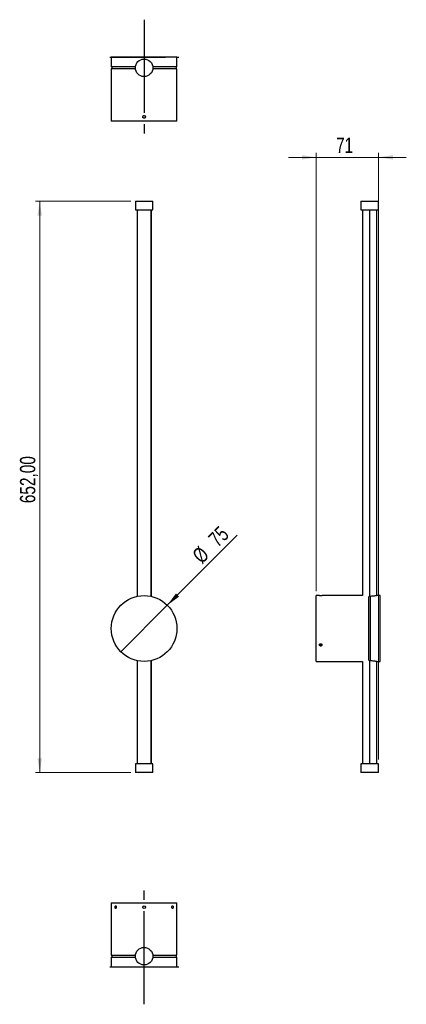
# Model space of a CAD drawing. Header units: millimetres. Extents: x 68 to 156, y 62 to 287.
import ezdxf

# ---------------------------------------------------------------- set-up
doc = ezdxf.new("R2010")
doc.units = ezdxf.units.MM
doc.linetypes.add('CENTERX2', pattern=[20.32, 12.7, -2.54, 2.54, -2.54])
doc.styles.add('SLDTEXTSTYLE0', font='TXT', dxfattribs={"width": 0.75})
doc.dimstyles.new('SLDDIMSTYLE0', dxfattribs={"dimtxt": 3.5, "dimasz": 3.302, "dimexe": 0, "dimexo": 0.0625, "dimgap": 0.875, "dimtad": 1, "dimlfac": 5, "dimrnd": 1e-09, "dimzin": 12, "dimdsep": 46, "dimtxsty": 'SLDTEXTSTYLE0', "dimsah": 1, "dimcen": 0.09, "dimadec": 0, "dimazin": 3, "dimtfac": 1, "dimtofl": 0, "dimtmove": 0, "dimatfit": 3, "dimfxl": 0, "dimfrac": 2, "dimtolj": 1, "dimtzin": 12, "dimarcsym": 0})
doc.dimstyles.new('SLDDIMSTYLE1', dxfattribs={"dimtxt": 3.5, "dimasz": 3.302, "dimexe": 0, "dimexo": 0.0625, "dimgap": 0.875, "dimtad": 1, "dimdec": 0, "dimlfac": 5, "dimrnd": 1e-09, "dimzin": 12, "dimdsep": 46, "dimtxsty": 'SLDTEXTSTYLE0', "dimblk1": 'NONE', "dimsah": 1, "dimcen": 0, "dimadec": 0, "dimazin": 3, "dimtfac": 1, "dimtdec": 0, "dimtmove": 0, "dimatfit": 3, "dimldrblk": 'NONE', "dimfxl": 0, "dimfrac": 2, "dimtolj": 1, "dimtzin": 12, "dimarcsym": 0})
doc.dimstyles.new('SLDDIMSTYLE2', dxfattribs={"dimtxt": 3.5, "dimasz": 3.302, "dimexe": 0, "dimexo": 0.0625, "dimgap": 0.875, "dimtad": 1, "dimdec": 0, "dimlfac": 5, "dimrnd": 1e-09, "dimzin": 12, "dimdsep": 46, "dimtxsty": 'SLDTEXTSTYLE0', "dimsah": 1, "dimcen": 0.09, "dimadec": 0, "dimazin": 3, "dimtfac": 1, "dimtdec": 0, "dimtmove": 0, "dimatfit": 0, "dimfxl": 0, "dimfrac": 2, "dimtolj": 1, "dimtzin": 12, "dimarcsym": 0})

# ---------------------------------------------------------------- blocks, each defined once
blk = doc.blocks.new('_D')
at = {"color": 7, "linetype": 'Continuous', "lineweight": 0}
for p, q in [((93.3, 245.11), (71.47, 245.11)), ((72.47, 245.11), (72.47, 114.71)), ((93.3, 114.71), (71.47, 114.71))]:
    blk.add_line(p, q, dxfattribs=at)
at = {"color": 7, "linetype": 'Continuous', "lineweight": 18}
for points in [[(72.47, 245.11), (71.96, 241.81), (72.98, 241.81)], [(72.47, 114.71), (72.98, 118.01), (71.96, 118.01)]]:
    blk.add_solid(points, dxfattribs=at)
at = {"color": 7, "linetype": 'Continuous', "lineweight": 18, "insert": (67.96, 176.2), "char_height": 3.5, "attachment_point": 1, "rotation": 90, "style": 'SLDTEXTSTYLE0'}
blk.add_mtext('652,00', dxfattribs=at)
blk = doc.blocks.new('_D_1')
at = {"color": 7, "linetype": 'Continuous', "lineweight": 0}
for q in [(117.57, 168.88), (91, 142.31)]:
    blk.add_line((101.6, 152.91), q, dxfattribs=at)
at = {"color": 7, "linetype": 'Continuous', "lineweight": 18}
blk.add_solid([(101.6, 152.91), (104.3, 154.89), (103.58, 155.61)], dxfattribs=at)
at = {"color": 7, "linetype": 'Continuous', "lineweight": 18, "char_height": 3.5, "attachment_point": 1, "rotation": 45, "style": 'SLDTEXTSTYLE0'}
for s, insert in [('75', (110.69, 168.44)), ('%%c', (107, 164.67))]:
    blk.add_mtext(s, dxfattribs=dict(at, insert=insert))
blk = doc.blocks.new('_None')
blk = doc.blocks.new('_D_2')
at = {"color": 7, "linetype": 'Continuous', "lineweight": 0}
for p, q in [((135.62, 255.11), (129.27, 255.11)), ((135.62, 156.11), (135.62, 256.11)), ((149.82, 255.11), (135.62, 255.11)), ((149.82, 117.71), (149.82, 256.11)), ((149.82, 255.11), (156.17, 255.11))]:
    blk.add_line(p, q, dxfattribs=at)
at = {"color": 7, "linetype": 'Continuous', "lineweight": 18}
for points in [[(135.62, 255.11), (132.32, 255.62), (132.32, 254.6)], [(149.82, 255.11), (153.12, 254.6), (153.12, 255.62)]]:
    blk.add_solid(points, dxfattribs=at)
at = {"color": 7, "linetype": 'Continuous', "lineweight": 18, "insert": (140.13, 259.62), "char_height": 3.5, "attachment_point": 1, "style": 'SLDTEXTSTYLE0'}
blk.add_mtext('71', dxfattribs=at)

msp = doc.modelspace()

# ---------------------------------------------------------------- linework, layer by layer
at = {"color": 7, "linetype": 'CENTERX2'}
for p, q in [((96.3013, 286.5219), (96.3013, 271.1389)), ((88.4689, 277.9444), (104.2546, 277.9444)), ((96.3013, 277.9444), (96.3013, 260.5699)), ((96.3013, 70.4297), (96.3013, 87.8042)), ((96.3013, 61.8523), (96.3013, 77.2353)), ((88.4689, 70.4297), (104.2546, 70.4297))]:
    msp.add_line(p, q, dxfattribs=at)
at = {"color": 7, "linetype": 'Continuous', "lineweight": 25}
for p, q in [((88.8013, 277.9444), (88.8013, 275.7444)), ((103.8013, 277.9444), (88.8013, 277.9444)), ((103.8013, 275.7444), (103.8013, 277.9444)), ((94.3114, 275.7444), (88.8013, 275.7444)), ((88.8013, 275.3444), (88.8013, 263.3444)), ((94.3114, 275.3444), (88.8013, 275.3444)), ((88.9013, 275.7444), (88.9013, 275.3444)), ((103.8013, 275.7444), (98.2913, 275.7444)), ((103.8013, 275.3444), (98.2913, 275.3444)), ((103.7013, 275.3444), (103.7013, 275.7444)), ((103.8013, 263.3444), (103.8013, 275.3444)), ((103.8013, 263.3444), (88.8013, 263.3444)), ((94.3013, 245.1108), (94.3013, 243.1108)), ((94.3013, 245.1108), (96.3013, 245.1108)), ((96.3013, 245.1108), (98.3013, 245.1108)), ((98.3013, 243.1108), (98.3013, 245.1108)), ((145.8202, 245.1108), (145.8202, 243.1108)), ((145.8202, 245.1108), (149.8202, 245.1108)), ((149.8202, 243.1108), (149.8202, 245.1108)), ((94.3013, 243.1108), (96.3013, 243.1108)), ((94.6994, 243.1108), (94.6994, 154.9378)), ((96.3013, 243.1108), (98.3013, 243.1108)), ((97.8994, 243.1108), (97.8994, 154.9386)), ((97.9013, 154.9382), (97.9013, 243.1108)), ((145.8202, 243.1108), (149.8202, 243.1108)), ((146.1975, 243.1108), (146.1975, 155.1108)), ((147.7975, 243.1108), (147.7975, 154.8362)), ((147.8202, 154.8358), (147.8202, 243.1108)), ((149.4202, 155.1069), (149.4202, 243.1108)), ((136.3239, 155.1108), (135.6202, 155.1108)), ((135.6202, 147.6108), (135.6202, 155.1108)), ((146.1975, 155.1108), (136.9202, 155.1108)), ((150.2202, 155.1108), (149.4016, 155.1108)), ((150.2202, 147.6108), (150.2202, 155.1108)), ((147.6202, 147.6108), (147.6202, 154.9407)), ((147.8202, 155.0108), (147.7975, 155.0108)), ((148.0202, 140.2808), (148.0202, 154.9409)), ((135.6202, 140.1108), (135.6202, 147.6108)), ((147.6202, 140.2809), (147.6202, 147.6108)), ((150.2202, 140.1108), (150.2202, 147.6108)), ((102.9415, 144.1236), (102.9413, 144.1236)), ((89.9612, 143.604), (89.9613, 143.604)), ((94.6994, 140.2839), (94.6994, 116.7108)), ((97.8994, 140.2831), (97.8994, 116.7108)), ((97.9013, 116.7108), (97.9013, 140.2835)), ((135.6202, 140.1108), (146.1975, 140.1108)), ((146.1975, 140.1108), (146.1975, 116.7108)), ((147.7975, 140.3854), (147.7975, 116.7108)), ((147.7975, 140.2108), (147.8202, 140.2108)), ((147.8202, 116.7108), (147.8202, 140.3859)), ((149.4016, 140.1108), (150.2202, 140.1108)), ((149.4202, 116.7108), (149.4202, 140.1147)), ((94.3013, 116.7108), (94.3013, 114.7108)), ((98.3013, 116.7108), (94.3013, 116.7108)), ((98.3013, 114.7108), (94.3013, 114.7108)), ((98.3013, 114.7108), (98.3013, 116.7108)), ((145.8202, 116.7108), (145.8202, 114.7108)), ((149.8202, 116.7108), (145.8202, 116.7108)), ((149.8202, 114.7108), (145.8202, 114.7108)), ((149.8202, 114.7108), (149.8202, 116.7108)), ((88.8013, 85.0297), (88.8013, 73.0297)), ((88.8013, 85.0297), (103.8013, 85.0297)), ((103.8013, 73.0297), (103.8013, 85.0297)), ((88.8013, 73.0297), (94.3114, 73.0297)), ((88.8013, 72.6297), (88.8013, 70.4297)), ((88.8013, 72.6297), (94.3114, 72.6297)), ((88.9013, 73.0297), (88.9013, 72.6297)), ((98.2913, 73.0297), (103.8013, 73.0297)), ((98.2913, 72.6297), (103.8013, 72.6297)), ((103.7013, 72.6297), (103.7013, 73.0297)), ((103.8013, 70.4297), (103.8013, 72.6297)), ((88.8013, 70.4297), (103.8013, 70.4297))]:
    msp.add_line(p, q, dxfattribs=at)
for centre, radius in [((96.3013, 275.5444), 2), ((96.3013, 147.6108), 7.5), ((96.3013, 72.8297), 2)]:
    msp.add_circle(centre, radius, dxfattribs=at)
at = {"color": 7, "linetype": 'Continuous'}
for centre in [(96.3013, 264.3444), (96.3013, 84.0297)]:
    msp.add_circle(centre, 0.3, dxfattribs=at)
at = {"color": 7, "linetype": 'Continuous', "lineweight": 25}
for centre, radius, start, end in [((136.6202, 162.6072), 7.5024, 267.736307, 272.291655), ((136.6202, 144.2234), 0.3227, 220.65635, 318.787893)]:
    msp.add_arc(centre, radius, start, end, dxfattribs=at)
for points, knots in [([(96.3013, 264.6444), (96.2815, 264.6444), (96.262, 264.6425), (96.2237, 264.6349), (96.2046, 264.6291), (96.1683, 264.614), (96.1511, 264.6048), (96.1185, 264.5831), (96.103, 264.5704), (96.0615, 264.5289), (96.0392, 264.4954), (96.0092, 264.4232), (96.0014, 264.3837), (96.0013, 264.325), (96.0033, 264.3052), (96.0109, 264.2667), (96.0166, 264.248), (96.0316, 264.2117), (96.041, 264.1941), (96.0627, 264.1616), (96.0751, 264.1464), (96.1171, 264.1044), (96.1501, 264.0824), (96.2046, 264.0598), (96.2233, 264.0541), (96.2618, 264.0464), (96.2816, 264.0444), (96.3404, 264.0444), (96.3799, 264.0523), (96.4521, 264.0821), (96.4856, 264.1045), (96.5271, 264.1459), (96.5398, 264.1613), (96.5616, 264.194), (96.5708, 264.2112), (96.5859, 264.2474), (96.5917, 264.2665), (96.5994, 264.3049), (96.6013, 264.3244), (96.6014, 264.3837), (96.5936, 264.4227), (96.5711, 264.4772), (96.5619, 264.4945), (96.5401, 264.5271), (96.5275, 264.5425), (96.486, 264.5841), (96.4525, 264.6065), (96.3804, 264.6365), (96.341, 264.6444), (96.3013, 264.6444)], [0, 0, 0, 0, 0.03125, 0.03125, 0.0625, 0.0625, 0.09375, 0.09375, 0.125, 0.125, 0.1875, 0.1875, 0.25, 0.25, 0.28125, 0.28125, 0.3125, 0.3125, 0.34375, 0.34375, 0.375, 0.375, 0.4375, 0.4375, 0.46875, 0.46875, 0.5, 0.5, 0.5625, 0.5625, 0.625, 0.625, 0.65625, 0.65625, 0.6875, 0.6875, 0.71875, 0.71875, 0.75, 0.75, 0.8125, 0.8125, 0.84375, 0.84375, 0.875, 0.875, 0.9375, 0.9375, 1, 1, 1, 1]), ([(149.4016, 155.1069), (149.4005, 155.1066), (149.3979, 155.106), (149.1926, 155.0637), (148.8372, 155.0049), (148.4182, 154.9572), (148.1301, 154.9454), (148.0202, 154.9409)], [0, 0, 0, 0, 0.16072064, 0.38855125, 0.61985996, 0.85490947, 1, 1, 1, 1]), ([(136.6202, 143.604), (136.64, 143.604), (136.6595, 143.6057), (136.6978, 143.6121), (136.7169, 143.617), (136.7532, 143.6298), (136.7704, 143.6376), (136.8031, 143.6561), (136.8185, 143.6668), (136.86, 143.7022), (136.8824, 143.7308), (136.9123, 143.7928), (136.9202, 143.8268), (136.9202, 143.8776), (136.9182, 143.8949), (136.9106, 143.9284), (136.9049, 143.9447), (136.8899, 143.9764), (136.8805, 143.9918), (136.8588, 144.0203), (136.8464, 144.0336), (136.8044, 144.0706), (136.7714, 144.0901), (136.7169, 144.1101), (136.6982, 144.1151), (136.6597, 144.1219), (136.6399, 144.1236), (136.5811, 144.1237), (136.5417, 144.1167), (136.4694, 144.0903), (136.4359, 144.0705), (136.3944, 144.0341), (136.3817, 144.0205), (136.3599, 143.9919), (136.3507, 143.9768), (136.3356, 143.9451), (136.3298, 143.9285), (136.3222, 143.8951), (136.3202, 143.8782), (136.3201, 143.8268), (136.3279, 143.7932), (136.3505, 143.7464), (136.3597, 143.7316), (136.3814, 143.7038), (136.394, 143.6906), (136.4355, 143.6552), (136.469, 143.6362), (136.5412, 143.6108), (136.5805, 143.604), (136.6202, 143.604)], [0, 0, 0, 0, 0.03125, 0.03125, 0.0625, 0.0625, 0.09375, 0.09375, 0.125, 0.125, 0.1875, 0.1875, 0.25, 0.25, 0.28125, 0.28125, 0.3125, 0.3125, 0.34375, 0.34375, 0.375, 0.375, 0.4375, 0.4375, 0.46875, 0.46875, 0.5, 0.5, 0.5625, 0.5625, 0.625, 0.625, 0.65625, 0.65625, 0.6875, 0.6875, 0.71875, 0.71875, 0.75, 0.75, 0.8125, 0.8125, 0.84375, 0.84375, 0.875, 0.875, 0.9375, 0.9375, 1, 1, 1, 1]), ([(148.0202, 140.2808), (148.1951, 140.2722), (148.5449, 140.255), (148.986, 140.1938), (149.2881, 140.1392), (149.4304, 140.1087), (149.4069, 140.1136), (149.4016, 140.1148)], [0, 0, 0, 0, 0.23126742, 0.46239117, 0.69675255, 0.93100281, 1, 1, 1, 1]), ([(89.6613, 84.0297), (89.6613, 84.0099), (89.6622, 83.9904), (89.6658, 83.9521), (89.6685, 83.933), (89.6755, 83.8967), (89.6799, 83.8794), (89.6901, 83.8468), (89.6961, 83.8314), (89.7158, 83.7899), (89.7319, 83.7675), (89.767, 83.7376), (89.7865, 83.7297), (89.8158, 83.7297), (89.8259, 83.7317), (89.8453, 83.7393), (89.8549, 83.745), (89.8735, 83.76), (89.8826, 83.7694), (89.8995, 83.7911), (89.9074, 83.8035), (89.9294, 83.8455), (89.9411, 83.8785), (89.9532, 83.933), (89.9562, 83.9517), (89.9603, 83.9901), (89.9613, 84.01), (89.9613, 84.0688), (89.9571, 84.1082), (89.9413, 84.1805), (89.9294, 84.214), (89.9077, 84.2555), (89.8996, 84.2682), (89.8827, 84.29), (89.8738, 84.2992), (89.8552, 84.3143), (89.8454, 84.3201), (89.826, 84.3277), (89.8162, 84.3297), (89.7865, 84.3298), (89.7673, 84.322), (89.7407, 84.2994), (89.7324, 84.2902), (89.7167, 84.2685), (89.7093, 84.2559), (89.6896, 84.2143), (89.6791, 84.1809), (89.665, 84.1087), (89.6613, 84.0694), (89.6613, 84.0297)], [0, 0, 0, 0, 0.03125, 0.03125, 0.0625, 0.0625, 0.09375, 0.09375, 0.125, 0.125, 0.1875, 0.1875, 0.25, 0.25, 0.28125, 0.28125, 0.3125, 0.3125, 0.34375, 0.34375, 0.375, 0.375, 0.4375, 0.4375, 0.46875, 0.46875, 0.5, 0.5, 0.5625, 0.5625, 0.625, 0.625, 0.65625, 0.65625, 0.6875, 0.6875, 0.71875, 0.71875, 0.75, 0.75, 0.8125, 0.8125, 0.84375, 0.84375, 0.875, 0.875, 0.9375, 0.9375, 1, 1, 1, 1]), ([(102.6413, 84.0297), (102.6413, 84.0099), (102.6424, 83.9904), (102.6464, 83.9521), (102.6495, 83.933), (102.6575, 83.8967), (102.6624, 83.8794), (102.6739, 83.8468), (102.6806, 83.8314), (102.7024, 83.7899), (102.7198, 83.7675), (102.7569, 83.7376), (102.7769, 83.7297), (102.8062, 83.7297), (102.8161, 83.7317), (102.8351, 83.7393), (102.8442, 83.745), (102.8619, 83.76), (102.8704, 83.7694), (102.886, 83.7911), (102.8933, 83.8035), (102.9133, 83.8455), (102.9236, 83.8785), (102.9342, 83.933), (102.9368, 83.9517), (102.9404, 83.9901), (102.9413, 84.01), (102.9413, 84.0688), (102.9377, 84.1082), (102.9237, 84.1805), (102.9132, 84.214), (102.8935, 84.2555), (102.8862, 84.2682), (102.8705, 84.29), (102.8622, 84.2992), (102.8445, 84.3143), (102.8352, 84.3201), (102.8162, 84.3277), (102.8066, 84.3297), (102.7769, 84.3298), (102.7571, 84.322), (102.7291, 84.2994), (102.7202, 84.2902), (102.7033, 84.2685), (102.6952, 84.2559), (102.6734, 84.2143), (102.6616, 84.1809), (102.6456, 84.1087), (102.6413, 84.0694), (102.6413, 84.0297)], [0, 0, 0, 0, 0.03125, 0.03125, 0.0625, 0.0625, 0.09375, 0.09375, 0.125, 0.125, 0.1875, 0.1875, 0.25, 0.25, 0.28125, 0.28125, 0.3125, 0.3125, 0.34375, 0.34375, 0.375, 0.375, 0.4375, 0.4375, 0.46875, 0.46875, 0.5, 0.5, 0.5625, 0.5625, 0.625, 0.625, 0.65625, 0.65625, 0.6875, 0.6875, 0.71875, 0.71875, 0.75, 0.75, 0.8125, 0.8125, 0.84375, 0.84375, 0.875, 0.875, 0.9375, 0.9375, 1, 1, 1, 1])]:
    msp.add_open_spline(points, degree=3, knots=knots, dxfattribs=at)
for points in [[(148.0202, 154.8386), (147.9535, 154.8367), (147.8868, 154.8358), (147.8202, 154.8358)], [(147.8202, 140.3859), (147.8868, 140.3859), (147.9535, 140.3849), (148.0202, 140.3831)]]:
    msp.add_open_spline(points, degree=3, dxfattribs=at)

# ---------------------------------------------------------------- dimensions: what is measured, and where the dimension line sits
at = {"color": 7, "linetype": 'Continuous', "lineweight": 18}
dim = msp.add_linear_dim(base=(135.6202, 255.1108), p1=(149.8202, 116.7108), p2=(135.6202, 155.1108), dimstyle='SLDDIMSTYLE2', dxfattribs=at)
dim.commit()
dim.dimension.update_dxf_attribs({"geometry": '_D_2', "text_midpoint": (142.7114, 255.1108), "dimtype": 160})
dim = msp.add_linear_dim(base=(72.4689, 114.7108), p1=(94.3013, 245.1108), p2=(94.3013, 114.7108), angle=90, dimstyle='SLDDIMSTYLE0', dxfattribs=at)
dim.commit()
dim.dimension.update_dxf_attribs({"geometry": '_D', "text_midpoint": (72.4689, 183.3137), "dimtype": 160})
dim = msp.add_diameter_dim_2p(p1=(90.998, 142.3075), p2=(101.6046, 152.9141), dimstyle='SLDDIMSTYLE1', dxfattribs=at)
dim.commit()
dim.dimension.update_dxf_attribs({"geometry": '_D_1', "text_midpoint": (113.9833, 165.2927), "dimtype": 163})

doc.saveas('drawing.dxf')
